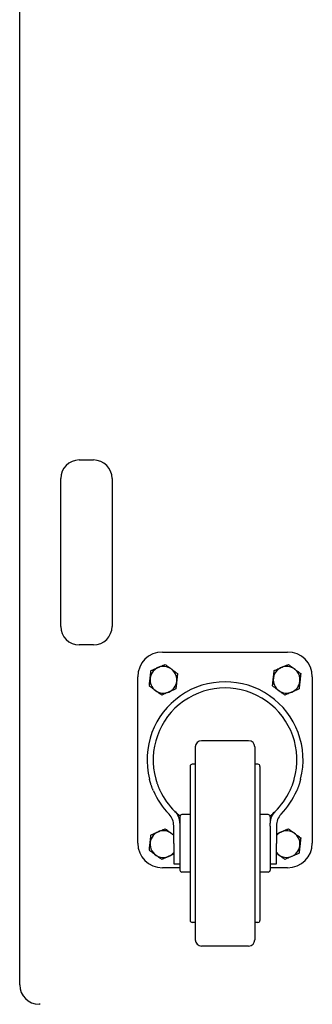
# Model space of a CAD drawing. Extents: x 22 to 3374, y -825 to 2267.
# Tile 2 of 12: x 22 to 165, y 268 to 748. Entities that reach past the tile are written whole.
import ezdxf

# ---------------------------------------------------------------- set-up
doc = ezdxf.new("R2010")
doc.units = 0
doc.layers.add('KF_SW_215E_SUSP_REAR', color=7, linetype='CONTINUOUS')

# ---------------------------------------------------------------- blocks, each defined once
blk = doc.blocks.new('KF_SW_215E_SUSP_REAR')
at = {"layer": 'KF_SW_215E_SUSP_REAR', "color": 7, "linetype": 'CONTINUOUS'}
for p, q in [((-235, -1005.5), (-235, -9.5)), ((-206, -750), (-199, -750)), ((-215, -831), (-215, -759)), ((-190, -759), (-190, -831)), ((-199, -840), (-206, -840)), ((-165.5, -843.5), (-104.5, -843.5)), ((-171.13, -853.38), (-171.11, -853.21)), ((-171.11, -853.21), (-171.1, -853.05)), ((-171.1, -853.05), (-171.08, -852.88)), ((-171.08, -852.88), (-171.06, -852.71)), ((-171.06, -852.71), (-171.04, -852.54)), ((-171.04, -852.54), (-170.71, -852.4)), ((-170.71, -852.4), (-170.4, -852.26)), ((-170.4, -852.26), (-170.09, -852.13)), ((-170.09, -852.13), (-169.8, -852)), ((-169.8, -852), (-169.51, -851.87)), ((-169.51, -851.87), (-169.22, -851.75)), ((-169.22, -851.75), (-168.95, -851.63)), ((-168.95, -851.63), (-168.67, -851.51)), ((-168.67, -851.51), (-168.4, -851.39)), ((-168.4, -851.39), (-168.13, -851.27)), ((-168.13, -851.27), (-167.87, -851.16)), ((-167.87, -851.16), (-167.6, -851.04)), ((-167.6, -851.04), (-167.33, -850.92)), ((-167.33, -850.92), (-167.07, -850.81)), ((-167.07, -850.81), (-166.8, -850.69)), ((-166.8, -850.69), (-166.53, -850.57)), ((-166.53, -850.57), (-166.25, -850.45)), ((-166.25, -850.45), (-165.97, -850.33)), ((-165.97, -850.33), (-165.69, -850.21)), ((-165.69, -850.21), (-165.4, -850.08)), ((-165.4, -850.08), (-165.1, -849.95)), ((-165.1, -849.95), (-164.8, -849.82)), ((-164.8, -849.82), (-164.48, -849.68)), ((-164.48, -849.68), (-164.16, -849.54)), ((-164.16, -849.54), (-163.87, -849.75)), ((-163.87, -849.75), (-163.6, -849.95)), ((-163.6, -849.95), (-163.33, -850.15)), ((-163.33, -850.15), (-163.07, -850.34)), ((-163.07, -850.34), (-162.82, -850.53)), ((-162.82, -850.53), (-162.57, -850.71)), ((-162.57, -850.71), (-162.32, -850.89)), ((-162.32, -850.89), (-162.08, -851.07)), ((-162.08, -851.07), (-161.84, -851.25)), ((-161.84, -851.25), (-161.61, -851.42)), ((-161.61, -851.42), (-161.37, -851.59)), ((-161.37, -851.59), (-161.14, -851.77)), ((-161.14, -851.77), (-160.91, -851.94)), ((-160.91, -851.94), (-160.67, -852.11)), ((-160.67, -852.11), (-160.44, -852.29)), ((-160.44, -852.29), (-160.2, -852.46)), ((-160.2, -852.46), (-159.96, -852.64)), ((-159.96, -852.64), (-159.71, -852.82)), ((-159.71, -852.82), (-159.46, -853)), ((-159.46, -853), (-159.21, -853.19)), ((-159.21, -853.19), (-158.95, -853.38)), ((-111.13, -853.38), (-111.11, -853.21)), ((-111.11, -853.21), (-111.1, -853.05)), ((-111.1, -853.05), (-111.08, -852.88)), ((-111.08, -852.88), (-111.06, -852.71)), ((-111.06, -852.71), (-111.04, -852.54)), ((-111.04, -852.54), (-110.71, -852.4)), ((-110.71, -852.4), (-110.4, -852.26)), ((-110.4, -852.26), (-110.09, -852.13)), ((-110.09, -852.13), (-109.8, -852)), ((-109.8, -852), (-109.51, -851.87)), ((-109.51, -851.87), (-109.22, -851.75)), ((-109.22, -851.75), (-108.95, -851.63)), ((-108.95, -851.63), (-108.67, -851.51)), ((-108.67, -851.51), (-108.4, -851.39)), ((-108.4, -851.39), (-108.13, -851.27)), ((-108.13, -851.27), (-107.87, -851.16)), ((-107.87, -851.16), (-107.6, -851.04)), ((-107.6, -851.04), (-107.33, -850.92)), ((-107.33, -850.92), (-107.07, -850.81)), ((-107.07, -850.81), (-106.8, -850.69)), ((-106.8, -850.69), (-106.53, -850.57)), ((-106.53, -850.57), (-106.25, -850.45)), ((-106.25, -850.45), (-105.97, -850.33)), ((-105.97, -850.33), (-105.69, -850.21)), ((-105.69, -850.21), (-105.4, -850.08)), ((-105.4, -850.08), (-105.1, -849.95)), ((-105.1, -849.95), (-104.8, -849.82)), ((-104.8, -849.82), (-104.48, -849.68)), ((-104.48, -849.68), (-104.16, -849.54)), ((-104.16, -849.54), (-103.87, -849.75)), ((-103.87, -849.75), (-103.6, -849.95)), ((-103.6, -849.95), (-103.33, -850.15)), ((-103.33, -850.15), (-103.07, -850.34)), ((-103.07, -850.34), (-102.82, -850.53)), ((-102.82, -850.53), (-102.57, -850.71)), ((-102.57, -850.71), (-102.32, -850.89)), ((-102.32, -850.89), (-102.08, -851.07)), ((-102.08, -851.07), (-101.84, -851.25)), ((-101.84, -851.25), (-101.61, -851.42)), ((-101.61, -851.42), (-101.37, -851.59)), ((-101.37, -851.59), (-101.14, -851.77)), ((-101.14, -851.77), (-100.91, -851.94)), ((-100.91, -851.94), (-100.67, -852.11)), ((-100.67, -852.11), (-100.44, -852.29)), ((-100.44, -852.29), (-100.2, -852.46)), ((-100.2, -852.46), (-99.96, -852.64)), ((-99.96, -852.64), (-99.71, -852.82)), ((-99.71, -852.82), (-99.46, -853)), ((-99.46, -853), (-99.21, -853.19)), ((-99.21, -853.19), (-98.95, -853.38)), ((-177.5, -936.5), (-177.5, -855.5)), ((-171.66, -858.07), (-171.64, -857.92)), ((-171.64, -857.92), (-171.63, -857.77)), ((-171.63, -857.77), (-171.61, -857.62)), ((-171.61, -857.62), (-171.59, -857.47)), ((-171.59, -857.47), (-171.58, -857.32)), ((-171.58, -857.32), (-171.56, -857.17)), ((-171.56, -857.17), (-171.54, -857.02)), ((-171.54, -857.02), (-171.53, -856.87)), ((-171.53, -856.87), (-171.51, -856.72)), ((-171.51, -856.72), (-171.49, -856.57)), ((-171.49, -856.57), (-171.48, -856.42)), ((-171.48, -856.42), (-171.46, -856.27)), ((-171.46, -856.27), (-171.44, -856.12)), ((-171.44, -856.12), (-171.43, -855.97)), ((-171.43, -855.97), (-171.41, -855.82)), ((-171.41, -855.82), (-171.39, -855.68)), ((-171.39, -855.68), (-171.38, -855.53)), ((-171.38, -855.53), (-171.36, -855.38)), ((-171.36, -855.38), (-171.34, -855.23)), ((-171.34, -855.23), (-171.32, -855.08)), ((-171.32, -855.08), (-171.31, -854.93)), ((-171.31, -854.93), (-171.29, -854.78)), ((-171.29, -854.78), (-171.27, -854.63)), ((-171.27, -854.63), (-171.26, -854.47)), ((-171.26, -854.47), (-171.24, -854.32)), ((-171.24, -854.32), (-171.22, -854.17)), ((-171.22, -854.17), (-171.2, -854.01)), ((-171.2, -854.01), (-171.19, -853.85)), ((-171.19, -853.85), (-171.17, -853.7)), ((-171.17, -853.7), (-171.15, -853.54)), ((-171.15, -853.54), (-171.13, -853.38)), ((-158.95, -853.38), (-158.68, -853.58)), ((-158.68, -853.58), (-158.41, -853.78)), ((-158.57, -858.03), (-158.59, -858.18)), ((-158.56, -857.88), (-158.57, -858.03)), ((-158.54, -857.73), (-158.56, -857.88)), ((-158.52, -857.58), (-158.54, -857.73)), ((-158.51, -857.43), (-158.52, -857.58)), ((-158.49, -857.28), (-158.51, -857.43)), ((-158.47, -857.13), (-158.49, -857.28)), ((-158.46, -856.98), (-158.47, -857.13)), ((-158.44, -856.83), (-158.46, -856.98)), ((-158.42, -856.68), (-158.44, -856.83)), ((-158.41, -856.53), (-158.42, -856.68)), ((-158.41, -853.78), (-158.12, -853.99)), ((-158.39, -856.38), (-158.41, -856.53)), ((-158.37, -856.23), (-158.39, -856.38)), ((-158.36, -856.08), (-158.37, -856.23)), ((-158.34, -855.93), (-158.36, -856.08)), ((-158.32, -855.78), (-158.34, -855.93)), ((-158.3, -855.62), (-158.32, -855.78)), ((-158.29, -855.47), (-158.3, -855.62)), ((-158.27, -855.31), (-158.29, -855.47)), ((-158.25, -855.15), (-158.27, -855.31)), ((-158.23, -854.99), (-158.25, -855.15)), ((-158.21, -854.83), (-158.23, -854.99)), ((-158.2, -854.67), (-158.21, -854.83)), ((-158.18, -854.5), (-158.2, -854.67)), ((-158.16, -854.34), (-158.18, -854.5)), ((-158.14, -854.17), (-158.16, -854.34)), ((-158.12, -853.99), (-158.14, -854.17)), ((-111.66, -858.07), (-111.64, -857.92)), ((-111.64, -857.92), (-111.63, -857.77)), ((-111.63, -857.77), (-111.61, -857.62)), ((-111.61, -857.62), (-111.59, -857.47)), ((-111.59, -857.47), (-111.58, -857.32)), ((-111.58, -857.32), (-111.56, -857.17)), ((-111.56, -857.17), (-111.54, -857.02)), ((-111.54, -857.02), (-111.53, -856.87)), ((-111.53, -856.87), (-111.51, -856.72)), ((-111.51, -856.72), (-111.49, -856.57)), ((-111.49, -856.57), (-111.48, -856.42)), ((-111.48, -856.42), (-111.46, -856.27)), ((-111.46, -856.27), (-111.44, -856.12)), ((-111.44, -856.12), (-111.43, -855.97)), ((-111.43, -855.97), (-111.41, -855.82)), ((-111.41, -855.82), (-111.39, -855.68)), ((-111.39, -855.68), (-111.38, -855.53)), ((-111.38, -855.53), (-111.36, -855.38)), ((-111.36, -855.38), (-111.34, -855.23)), ((-111.34, -855.23), (-111.32, -855.08)), ((-111.32, -855.08), (-111.31, -854.93)), ((-111.31, -854.93), (-111.29, -854.78)), ((-111.29, -854.78), (-111.27, -854.63)), ((-111.27, -854.63), (-111.26, -854.47)), ((-111.26, -854.47), (-111.24, -854.32)), ((-111.24, -854.32), (-111.22, -854.17)), ((-111.22, -854.17), (-111.2, -854.01)), ((-111.2, -854.01), (-111.19, -853.85)), ((-111.19, -853.85), (-111.17, -853.7)), ((-111.17, -853.7), (-111.15, -853.54)), ((-111.15, -853.54), (-111.13, -853.38)), ((-98.95, -853.38), (-98.68, -853.58)), ((-98.68, -853.58), (-98.41, -853.78)), ((-98.57, -858.03), (-98.59, -858.18)), ((-98.56, -857.88), (-98.57, -858.03)), ((-98.54, -857.73), (-98.56, -857.88)), ((-98.52, -857.58), (-98.54, -857.73)), ((-98.51, -857.43), (-98.52, -857.58)), ((-98.49, -857.28), (-98.51, -857.43)), ((-98.47, -857.13), (-98.49, -857.28)), ((-98.46, -856.98), (-98.47, -857.13)), ((-98.44, -856.83), (-98.46, -856.98)), ((-98.42, -856.68), (-98.44, -856.83)), ((-98.41, -856.53), (-98.42, -856.68)), ((-98.41, -853.78), (-98.12, -853.99)), ((-98.39, -856.38), (-98.41, -856.53)), ((-98.37, -856.23), (-98.39, -856.38)), ((-98.36, -856.08), (-98.37, -856.23)), ((-98.34, -855.93), (-98.36, -856.08)), ((-98.32, -855.78), (-98.34, -855.93)), ((-98.3, -855.62), (-98.32, -855.78)), ((-98.29, -855.47), (-98.3, -855.62)), ((-98.27, -855.31), (-98.29, -855.47)), ((-98.25, -855.15), (-98.27, -855.31)), ((-98.23, -854.99), (-98.25, -855.15)), ((-98.21, -854.83), (-98.23, -854.99)), ((-98.2, -854.67), (-98.21, -854.83)), ((-98.18, -854.5), (-98.2, -854.67)), ((-98.16, -854.34), (-98.18, -854.5)), ((-98.14, -854.17), (-98.16, -854.34)), ((-98.12, -853.99), (-98.14, -854.17)), ((-92.5, -855.5), (-92.5, -936.5)), ((-171.88, -860.01), (-171.86, -859.83)), ((-171.59, -860.22), (-171.88, -860.01)), ((-171.86, -859.83), (-171.84, -859.66)), ((-171.84, -859.66), (-171.82, -859.5)), ((-171.82, -859.5), (-171.8, -859.33)), ((-171.8, -859.33), (-171.79, -859.17)), ((-171.79, -859.17), (-171.77, -859.01)), ((-171.77, -859.01), (-171.75, -858.85)), ((-171.75, -858.85), (-171.73, -858.69)), ((-171.73, -858.69), (-171.71, -858.53)), ((-171.71, -858.53), (-171.7, -858.38)), ((-171.7, -858.38), (-171.68, -858.22)), ((-171.68, -858.22), (-171.66, -858.07)), ((-171.32, -860.42), (-171.59, -860.22)), ((-171.05, -860.62), (-171.32, -860.42)), ((-170.79, -860.81), (-171.05, -860.62)), ((-170.54, -861), (-170.79, -860.81)), ((-170.29, -861.18), (-170.54, -861)), ((-170.04, -861.36), (-170.29, -861.18)), ((-169.8, -861.54), (-170.04, -861.36)), ((-169.56, -861.71), (-169.8, -861.54)), ((-169.33, -861.89), (-169.56, -861.71)), ((-169.09, -862.06), (-169.33, -861.89)), ((-168.86, -862.23), (-169.09, -862.06)), ((-168.63, -862.41), (-168.86, -862.23)), ((-168.39, -862.58), (-168.63, -862.41)), ((-168.16, -862.75), (-168.39, -862.58)), ((-167.92, -862.93), (-168.16, -862.75)), ((-161.87, -862.73), (-162.13, -862.84)), ((-161.6, -862.61), (-161.87, -862.73)), ((-161.33, -862.49), (-161.6, -862.61)), ((-161.05, -862.37), (-161.33, -862.49)), ((-160.78, -862.25), (-161.05, -862.37)), ((-160.49, -862.13), (-160.78, -862.25)), ((-160.2, -862), (-160.49, -862.13)), ((-159.91, -861.87), (-160.2, -862)), ((-159.6, -861.74), (-159.91, -861.87)), ((-159.29, -861.6), (-159.6, -861.74)), ((-158.96, -861.46), (-159.29, -861.6)), ((-158.94, -861.29), (-158.96, -861.46)), ((-158.92, -861.12), (-158.94, -861.29)), ((-158.9, -860.95), (-158.92, -861.12)), ((-158.89, -860.79), (-158.9, -860.95)), ((-158.87, -860.62), (-158.89, -860.79)), ((-158.85, -860.46), (-158.87, -860.62)), ((-158.83, -860.3), (-158.85, -860.46)), ((-158.81, -860.15), (-158.83, -860.3)), ((-158.8, -859.99), (-158.81, -860.15)), ((-158.78, -859.83), (-158.8, -859.99)), ((-158.76, -859.68), (-158.78, -859.83)), ((-158.74, -859.53), (-158.76, -859.68)), ((-158.73, -859.37), (-158.74, -859.53)), ((-158.71, -859.22), (-158.73, -859.37)), ((-158.69, -859.07), (-158.71, -859.22)), ((-158.68, -858.92), (-158.69, -859.07)), ((-158.66, -858.77), (-158.68, -858.92)), ((-158.64, -858.62), (-158.66, -858.77)), ((-158.62, -858.47), (-158.64, -858.62)), ((-158.61, -858.32), (-158.62, -858.47)), ((-158.59, -858.18), (-158.61, -858.32)), ((-111.88, -860.01), (-111.86, -859.83)), ((-111.59, -860.22), (-111.88, -860.01)), ((-111.86, -859.83), (-111.84, -859.66)), ((-111.84, -859.66), (-111.82, -859.5)), ((-111.82, -859.5), (-111.8, -859.33)), ((-111.8, -859.33), (-111.79, -859.17)), ((-111.79, -859.17), (-111.77, -859.01)), ((-111.77, -859.01), (-111.75, -858.85)), ((-111.75, -858.85), (-111.73, -858.69)), ((-111.73, -858.69), (-111.71, -858.53)), ((-111.71, -858.53), (-111.7, -858.38)), ((-111.7, -858.38), (-111.68, -858.22)), ((-111.68, -858.22), (-111.66, -858.07)), ((-111.32, -860.42), (-111.59, -860.22)), ((-111.05, -860.62), (-111.32, -860.42)), ((-110.79, -860.81), (-111.05, -860.62)), ((-110.54, -861), (-110.79, -860.81)), ((-110.29, -861.18), (-110.54, -861)), ((-110.04, -861.36), (-110.29, -861.18)), ((-109.8, -861.54), (-110.04, -861.36)), ((-109.56, -861.71), (-109.8, -861.54)), ((-109.33, -861.89), (-109.56, -861.71)), ((-109.09, -862.06), (-109.33, -861.89)), ((-108.86, -862.23), (-109.09, -862.06)), ((-108.63, -862.41), (-108.86, -862.23)), ((-108.39, -862.58), (-108.63, -862.41)), ((-108.16, -862.75), (-108.39, -862.58)), ((-107.92, -862.93), (-108.16, -862.75)), ((-101.87, -862.73), (-102.13, -862.84)), ((-101.6, -862.61), (-101.87, -862.73)), ((-101.33, -862.49), (-101.6, -862.61)), ((-101.05, -862.37), (-101.33, -862.49)), ((-100.78, -862.25), (-101.05, -862.37)), ((-100.49, -862.13), (-100.78, -862.25)), ((-100.2, -862), (-100.49, -862.13)), ((-99.91, -861.87), (-100.2, -862)), ((-99.6, -861.74), (-99.91, -861.87)), ((-99.29, -861.6), (-99.6, -861.74)), ((-98.96, -861.46), (-99.29, -861.6)), ((-98.94, -861.29), (-98.96, -861.46)), ((-98.92, -861.12), (-98.94, -861.29)), ((-98.9, -860.95), (-98.92, -861.12)), ((-98.89, -860.79), (-98.9, -860.95)), ((-98.87, -860.62), (-98.89, -860.79)), ((-98.85, -860.46), (-98.87, -860.62)), ((-98.83, -860.3), (-98.85, -860.46)), ((-98.81, -860.15), (-98.83, -860.3)), ((-98.8, -859.99), (-98.81, -860.15)), ((-98.78, -859.83), (-98.8, -859.99)), ((-98.76, -859.68), (-98.78, -859.83)), ((-98.74, -859.53), (-98.76, -859.68)), ((-98.73, -859.37), (-98.74, -859.53)), ((-98.71, -859.22), (-98.73, -859.37)), ((-98.69, -859.07), (-98.71, -859.22)), ((-98.68, -858.92), (-98.69, -859.07)), ((-98.66, -858.77), (-98.68, -858.92)), ((-98.64, -858.62), (-98.66, -858.77)), ((-98.62, -858.47), (-98.64, -858.62)), ((-98.61, -858.32), (-98.62, -858.47)), ((-98.59, -858.18), (-98.61, -858.32)), ((-167.68, -863.11), (-167.92, -862.93)), ((-167.43, -863.29), (-167.68, -863.11)), ((-167.18, -863.47), (-167.43, -863.29)), ((-166.93, -863.66), (-167.18, -863.47)), ((-166.67, -863.85), (-166.93, -863.66)), ((-166.4, -864.05), (-166.67, -863.85)), ((-166.13, -864.25), (-166.4, -864.05)), ((-165.84, -864.46), (-166.13, -864.25)), ((-165.52, -864.32), (-165.84, -864.46)), ((-165.2, -864.18), (-165.52, -864.32)), ((-164.9, -864.05), (-165.2, -864.18)), ((-164.6, -863.92), (-164.9, -864.05)), ((-164.31, -863.79), (-164.6, -863.92)), ((-164.03, -863.67), (-164.31, -863.79)), ((-163.75, -863.55), (-164.03, -863.67)), ((-163.47, -863.43), (-163.75, -863.55)), ((-163.2, -863.31), (-163.47, -863.43)), ((-162.93, -863.19), (-163.2, -863.31)), ((-162.67, -863.08), (-162.93, -863.19)), ((-162.4, -862.96), (-162.67, -863.08)), ((-162.13, -862.84), (-162.4, -862.96)), ((-107.68, -863.11), (-107.92, -862.93)), ((-107.43, -863.29), (-107.68, -863.11)), ((-107.18, -863.47), (-107.43, -863.29)), ((-106.93, -863.66), (-107.18, -863.47)), ((-106.67, -863.85), (-106.93, -863.66)), ((-106.4, -864.05), (-106.67, -863.85)), ((-106.13, -864.25), (-106.4, -864.05)), ((-105.84, -864.46), (-106.13, -864.25)), ((-105.52, -864.32), (-105.84, -864.46)), ((-105.2, -864.18), (-105.52, -864.32)), ((-104.9, -864.05), (-105.2, -864.18)), ((-104.6, -863.92), (-104.9, -864.05)), ((-104.31, -863.79), (-104.6, -863.92)), ((-104.03, -863.67), (-104.31, -863.79)), ((-103.75, -863.55), (-104.03, -863.67)), ((-103.47, -863.43), (-103.75, -863.55)), ((-103.2, -863.31), (-103.47, -863.43)), ((-102.93, -863.19), (-103.2, -863.31)), ((-102.67, -863.08), (-102.93, -863.19)), ((-102.4, -862.96), (-102.67, -863.08)), ((-102.13, -862.84), (-102.4, -862.96)), ((-123.5, -886.65), (-146.5, -886.65)), ((-149.5, -889.65), (-149.5, -929.2)), ((-120.5, -889.65), (-120.5, -929.2)), ((-152, -899.15), (-152, -973.68)), ((-149.5, -898.15), (-151, -898.15)), ((-119, -898.15), (-120.5, -898.15)), ((-118, -899.15), (-118, -973.68)), ((-171.78, -905.55), (-171.83, -905.37)), ((-171.73, -905.75), (-171.78, -905.55)), ((-171.67, -905.95), (-171.73, -905.75)), ((-171.62, -906.16), (-171.67, -905.95)), ((-168.72, -905.37), (-168.67, -905.55)), ((-168.67, -905.55), (-168.61, -905.75)), ((-168.61, -905.75), (-168.55, -905.95)), ((-168.55, -905.95), (-168.49, -906.16)), ((-101.51, -906.16), (-101.45, -905.95)), ((-101.45, -905.95), (-101.39, -905.75)), ((-101.39, -905.75), (-101.33, -905.55)), ((-101.33, -905.55), (-101.28, -905.37)), ((-98.33, -905.95), (-98.38, -906.16)), ((-98.27, -905.75), (-98.33, -905.95)), ((-98.22, -905.55), (-98.27, -905.75)), ((-98.17, -905.37), (-98.22, -905.55)), ((-171.56, -906.37), (-171.62, -906.16)), ((-171.49, -906.59), (-171.56, -906.37)), ((-171.43, -906.82), (-171.49, -906.59)), ((-171.36, -907.05), (-171.43, -906.82)), ((-171.29, -907.28), (-171.36, -907.05)), ((-171.21, -907.52), (-171.29, -907.28)), ((-171.13, -907.77), (-171.21, -907.52)), ((-171.05, -908.01), (-171.13, -907.77)), ((-170.97, -908.26), (-171.05, -908.01)), ((-170.88, -908.51), (-170.97, -908.26)), ((-170.79, -908.76), (-170.88, -908.51)), ((-170.7, -909.02), (-170.79, -908.76)), ((-170.61, -909.27), (-170.7, -909.02)), ((-170.51, -909.53), (-170.61, -909.27)), ((-170.41, -909.78), (-170.51, -909.53)), ((-170.31, -910.03), (-170.41, -909.78)), ((-170.21, -910.28), (-170.31, -910.03)), ((-170.11, -910.53), (-170.21, -910.28)), ((-170.01, -910.78), (-170.11, -910.53)), ((-168.49, -906.16), (-168.43, -906.38)), ((-168.43, -906.38), (-168.36, -906.6)), ((-168.36, -906.6), (-168.28, -906.83)), ((-168.28, -906.83), (-168.21, -907.06)), ((-168.21, -907.06), (-168.13, -907.29)), ((-168.13, -907.29), (-168.05, -907.53)), ((-168.05, -907.53), (-167.96, -907.78)), ((-167.96, -907.78), (-167.87, -908.02)), ((-167.87, -908.02), (-167.78, -908.27)), ((-167.78, -908.27), (-167.68, -908.52)), ((-167.68, -908.52), (-167.59, -908.77)), ((-167.59, -908.77), (-167.49, -909.03)), ((-167.49, -909.03), (-167.38, -909.28)), ((-167.38, -909.28), (-167.28, -909.53)), ((-167.28, -909.53), (-167.17, -909.79)), ((-167.17, -909.79), (-167.06, -910.04)), ((-167.06, -910.04), (-166.95, -910.29)), ((-166.95, -910.29), (-166.84, -910.54)), ((-166.84, -910.54), (-166.73, -910.78)), ((-103.27, -910.78), (-103.16, -910.54)), ((-103.16, -910.54), (-103.05, -910.29)), ((-103.05, -910.29), (-102.94, -910.04)), ((-102.94, -910.04), (-102.83, -909.79)), ((-102.83, -909.79), (-102.72, -909.53)), ((-102.72, -909.53), (-102.62, -909.28)), ((-102.62, -909.28), (-102.51, -909.03)), ((-102.51, -909.03), (-102.41, -908.77)), ((-102.41, -908.77), (-102.32, -908.52)), ((-102.32, -908.52), (-102.22, -908.27)), ((-102.22, -908.27), (-102.13, -908.02)), ((-102.13, -908.02), (-102.04, -907.78)), ((-102.04, -907.78), (-101.95, -907.53)), ((-101.95, -907.53), (-101.87, -907.29)), ((-101.87, -907.29), (-101.79, -907.06)), ((-101.79, -907.06), (-101.72, -906.83)), ((-101.72, -906.83), (-101.64, -906.6)), ((-101.64, -906.6), (-101.57, -906.38)), ((-101.57, -906.38), (-101.51, -906.16)), ((-99.89, -910.53), (-99.99, -910.78)), ((-99.79, -910.28), (-99.89, -910.53)), ((-99.69, -910.03), (-99.79, -910.28)), ((-99.59, -909.78), (-99.69, -910.03)), ((-99.49, -909.53), (-99.59, -909.78)), ((-99.39, -909.27), (-99.49, -909.53)), ((-99.3, -909.02), (-99.39, -909.27)), ((-99.21, -908.76), (-99.3, -909.02)), ((-99.12, -908.51), (-99.21, -908.76)), ((-99.03, -908.26), (-99.12, -908.51)), ((-98.95, -908.01), (-99.03, -908.26)), ((-98.87, -907.77), (-98.95, -908.01)), ((-98.79, -907.52), (-98.87, -907.77)), ((-98.71, -907.28), (-98.79, -907.52)), ((-98.64, -907.05), (-98.71, -907.28)), ((-98.57, -906.82), (-98.64, -907.05)), ((-98.51, -906.59), (-98.57, -906.82)), ((-98.44, -906.37), (-98.51, -906.59)), ((-98.38, -906.16), (-98.44, -906.37)), ((-169.9, -911.02), (-170.01, -910.78)), ((-166.73, -910.78), (-166.61, -911.02)), ((-103.39, -911.02), (-103.27, -910.78)), ((-99.99, -910.78), (-100.1, -911.02)), ((-157, -923.65), (-157, -926.81)), ((-152, -922.65), (-156, -922.65)), ((-114, -922.65), (-118, -922.65)), ((-113, -923.65), (-113, -926.81)), ((-165.1, -929.95), (-164.8, -929.82)), ((-164.8, -929.82), (-164.48, -929.68)), ((-164.48, -929.68), (-164.16, -929.54)), ((-164.16, -929.54), (-163.96, -929.69)), ((-163.96, -929.69), (-163.76, -929.83)), ((-163.76, -929.83), (-163.57, -929.97)), ((-160, -936.65), (-160, -928.05)), ((-157, -926.81), (-157, -928.35)), ((-157, -928.35), (-157, -949.49)), ((-149.5, -929.2), (-149.5, -983.65)), ((-120.5, -929.2), (-120.5, -983.65)), ((-113, -928.35), (-113, -926.81)), ((-113, -928.35), (-113, -949.49)), ((-110, -928.05), (-110, -936.65)), ((-105.24, -930.01), (-104.98, -929.9)), ((-104.98, -929.9), (-104.71, -929.78)), ((-104.71, -929.78), (-104.44, -929.66)), ((-104.44, -929.66), (-104.16, -929.54)), ((-104.16, -929.54), (-103.87, -929.75)), ((-103.87, -929.75), (-103.6, -929.95)), ((-171.29, -934.78), (-171.27, -934.63)), ((-171.27, -934.63), (-171.26, -934.47)), ((-171.26, -934.47), (-171.24, -934.32)), ((-171.24, -934.32), (-171.22, -934.17)), ((-171.22, -934.17), (-171.2, -934.01)), ((-171.2, -934.01), (-171.19, -933.85)), ((-171.19, -933.85), (-171.17, -933.7)), ((-171.17, -933.7), (-171.15, -933.54)), ((-171.15, -933.54), (-171.13, -933.38)), ((-171.13, -933.38), (-171.11, -933.21)), ((-171.11, -933.21), (-171.1, -933.05)), ((-171.1, -933.05), (-171.08, -932.88)), ((-171.08, -932.88), (-171.06, -932.71)), ((-171.06, -932.71), (-171.04, -932.54)), ((-171.04, -932.54), (-170.71, -932.4)), ((-170.71, -932.4), (-170.4, -932.26)), ((-170.4, -932.26), (-170.09, -932.13)), ((-170.09, -932.13), (-169.8, -932)), ((-169.8, -932), (-169.51, -931.87)), ((-169.51, -931.87), (-169.22, -931.75)), ((-169.22, -931.75), (-168.95, -931.63)), ((-168.95, -931.63), (-168.67, -931.51)), ((-168.67, -931.51), (-168.4, -931.39)), ((-168.4, -931.39), (-168.13, -931.27)), ((-168.13, -931.27), (-167.87, -931.16)), ((-167.87, -931.16), (-167.6, -931.04)), ((-167.6, -931.04), (-167.33, -930.92)), ((-167.33, -930.92), (-167.07, -930.81)), ((-167.07, -930.81), (-166.8, -930.69)), ((-166.8, -930.69), (-166.53, -930.57)), ((-166.53, -930.57), (-166.25, -930.45)), ((-166.25, -930.45), (-165.97, -930.33)), ((-165.97, -930.33), (-165.69, -930.21)), ((-165.69, -930.21), (-165.4, -930.08)), ((-165.4, -930.08), (-165.1, -929.95)), ((-163.57, -929.97), (-163.38, -930.11)), ((-163.38, -930.11), (-163.2, -930.25)), ((-163.2, -930.25), (-163.02, -930.38)), ((-163.02, -930.38), (-162.84, -930.51)), ((-162.84, -930.51), (-162.66, -930.64)), ((-162.66, -930.64), (-162.49, -930.77)), ((-162.49, -930.77), (-162.32, -930.9)), ((-162.32, -930.9), (-162.15, -931.02)), ((-162.15, -931.02), (-161.98, -931.14)), ((-161.98, -931.14), (-161.82, -931.27)), ((-161.82, -931.27), (-161.65, -931.39)), ((-161.65, -931.39), (-161.49, -931.51)), ((-161.49, -931.51), (-161.32, -931.63)), ((-161.32, -931.63), (-161.16, -931.75)), ((-161.16, -931.75), (-161, -931.87)), ((-161, -931.87), (-160.83, -931.99)), ((-160.83, -931.99), (-160.67, -932.12)), ((-160.67, -932.12), (-160.5, -932.24)), ((-160.5, -932.24), (-160.34, -932.36)), ((-160.34, -932.36), (-160.17, -932.48)), ((-160.17, -932.48), (-160, -932.61)), ((-110, -932.09), (-109.75, -931.98)), ((-109.75, -931.98), (-109.5, -931.87)), ((-109.5, -931.87), (-109.25, -931.76)), ((-109.25, -931.76), (-109.01, -931.66)), ((-109.01, -931.66), (-108.77, -931.55)), ((-108.77, -931.55), (-108.54, -931.45)), ((-108.54, -931.45), (-108.31, -931.35)), ((-108.31, -931.35), (-108.08, -931.25)), ((-108.08, -931.25), (-107.85, -931.15)), ((-107.85, -931.15), (-107.62, -931.05)), ((-107.62, -931.05), (-107.39, -930.95)), ((-107.39, -930.95), (-107.16, -930.85)), ((-107.16, -930.85), (-106.93, -930.75)), ((-106.93, -930.75), (-106.69, -930.64)), ((-106.69, -930.64), (-106.46, -930.54)), ((-106.46, -930.54), (-106.22, -930.44)), ((-106.22, -930.44), (-105.98, -930.33)), ((-105.98, -930.33), (-105.74, -930.23)), ((-105.74, -930.23), (-105.49, -930.12)), ((-105.49, -930.12), (-105.24, -930.01)), ((-103.6, -929.95), (-103.33, -930.15)), ((-103.33, -930.15), (-103.07, -930.34)), ((-103.07, -930.34), (-102.82, -930.53)), ((-102.82, -930.53), (-102.57, -930.71)), ((-102.57, -930.71), (-102.32, -930.89)), ((-102.32, -930.89), (-102.08, -931.07)), ((-102.08, -931.07), (-101.84, -931.25)), ((-101.84, -931.25), (-101.61, -931.42)), ((-101.61, -931.42), (-101.37, -931.59)), ((-101.37, -931.59), (-101.14, -931.77)), ((-101.14, -931.77), (-100.91, -931.94)), ((-100.91, -931.94), (-100.67, -932.11)), ((-100.67, -932.11), (-100.44, -932.29)), ((-100.44, -932.29), (-100.2, -932.46)), ((-100.2, -932.46), (-99.96, -932.64)), ((-99.96, -932.64), (-99.71, -932.82)), ((-99.71, -932.82), (-99.46, -933)), ((-99.46, -933), (-99.21, -933.19)), ((-99.21, -933.19), (-98.95, -933.38)), ((-98.95, -933.38), (-98.68, -933.58)), ((-98.68, -933.58), (-98.41, -933.78)), ((-98.41, -933.78), (-98.12, -933.99)), ((-98.2, -934.67), (-98.21, -934.83)), ((-98.18, -934.5), (-98.2, -934.67)), ((-98.16, -934.34), (-98.18, -934.5)), ((-98.14, -934.17), (-98.16, -934.34)), ((-98.12, -933.99), (-98.14, -934.17)), ((-171.84, -939.66), (-171.82, -939.5)), ((-171.82, -939.5), (-171.8, -939.33)), ((-171.8, -939.33), (-171.79, -939.17)), ((-171.79, -939.17), (-171.77, -939.01)), ((-171.77, -939.01), (-171.75, -938.85)), ((-171.75, -938.85), (-171.73, -938.69)), ((-171.73, -938.69), (-171.71, -938.53)), ((-171.71, -938.53), (-171.7, -938.38)), ((-171.7, -938.38), (-171.68, -938.22)), ((-171.68, -938.22), (-171.66, -938.07)), ((-171.66, -938.07), (-171.64, -937.92)), ((-171.64, -937.92), (-171.63, -937.77)), ((-171.63, -937.77), (-171.61, -937.62)), ((-171.61, -937.62), (-171.59, -937.47)), ((-171.59, -937.47), (-171.58, -937.32)), ((-171.58, -937.32), (-171.56, -937.17)), ((-171.56, -937.17), (-171.54, -937.02)), ((-171.54, -937.02), (-171.53, -936.87)), ((-171.53, -936.87), (-171.51, -936.72)), ((-171.51, -936.72), (-171.49, -936.57)), ((-171.49, -936.57), (-171.48, -936.42)), ((-171.48, -936.42), (-171.46, -936.27)), ((-171.46, -936.27), (-171.44, -936.12)), ((-171.44, -936.12), (-171.43, -935.97)), ((-171.43, -935.97), (-171.41, -935.82)), ((-171.41, -935.82), (-171.39, -935.68)), ((-171.39, -935.68), (-171.38, -935.53)), ((-171.38, -935.53), (-171.36, -935.38)), ((-171.36, -935.38), (-171.34, -935.23)), ((-171.34, -935.23), (-171.32, -935.08)), ((-171.32, -935.08), (-171.31, -934.93)), ((-171.31, -934.93), (-171.29, -934.78)), ((-160, -936.65), (-160, -946.65)), ((-110, -946.65), (-110, -936.65)), ((-98.74, -939.53), (-98.76, -939.68)), ((-98.73, -939.37), (-98.74, -939.53)), ((-98.71, -939.22), (-98.73, -939.37)), ((-98.69, -939.07), (-98.71, -939.22)), ((-98.68, -938.92), (-98.69, -939.07)), ((-98.66, -938.77), (-98.68, -938.92)), ((-98.64, -938.62), (-98.66, -938.77)), ((-98.62, -938.47), (-98.64, -938.62)), ((-98.61, -938.32), (-98.62, -938.47)), ((-98.59, -938.18), (-98.61, -938.32)), ((-98.57, -938.03), (-98.59, -938.18)), ((-98.56, -937.88), (-98.57, -938.03)), ((-98.54, -937.73), (-98.56, -937.88)), ((-98.52, -937.58), (-98.54, -937.73)), ((-98.51, -937.43), (-98.52, -937.58)), ((-98.49, -937.28), (-98.51, -937.43)), ((-98.47, -937.13), (-98.49, -937.28)), ((-98.46, -936.98), (-98.47, -937.13)), ((-98.44, -936.83), (-98.46, -936.98)), ((-98.42, -936.68), (-98.44, -936.83)), ((-98.41, -936.53), (-98.42, -936.68)), ((-98.39, -936.38), (-98.41, -936.53)), ((-98.37, -936.23), (-98.39, -936.38)), ((-98.36, -936.08), (-98.37, -936.23)), ((-98.34, -935.93), (-98.36, -936.08)), ((-98.32, -935.78), (-98.34, -935.93)), ((-98.3, -935.62), (-98.32, -935.78)), ((-98.29, -935.47), (-98.3, -935.62)), ((-98.27, -935.31), (-98.29, -935.47)), ((-98.25, -935.15), (-98.27, -935.31)), ((-98.23, -934.99), (-98.25, -935.15)), ((-98.21, -934.83), (-98.23, -934.99)), ((-171.88, -940.01), (-171.86, -939.83)), ((-171.59, -940.22), (-171.88, -940.01)), ((-171.86, -939.83), (-171.84, -939.66)), ((-171.32, -940.42), (-171.59, -940.22)), ((-171.05, -940.62), (-171.32, -940.42)), ((-170.79, -940.81), (-171.05, -940.62)), ((-170.54, -941), (-170.79, -940.81)), ((-170.29, -941.18), (-170.54, -941)), ((-170.04, -941.36), (-170.29, -941.18)), ((-169.8, -941.54), (-170.04, -941.36)), ((-169.56, -941.71), (-169.8, -941.54)), ((-169.33, -941.89), (-169.56, -941.71)), ((-169.09, -942.06), (-169.33, -941.89)), ((-168.86, -942.23), (-169.09, -942.06)), ((-168.63, -942.41), (-168.86, -942.23)), ((-168.39, -942.58), (-168.63, -942.41)), ((-168.16, -942.75), (-168.39, -942.58)), ((-167.92, -942.93), (-168.16, -942.75)), ((-167.68, -943.11), (-167.92, -942.93)), ((-167.43, -943.29), (-167.68, -943.11)), ((-167.18, -943.47), (-167.43, -943.29)), ((-166.93, -943.66), (-167.18, -943.47)), ((-166.67, -943.85), (-166.93, -943.66)), ((-166.4, -944.05), (-166.67, -943.85)), ((-166.13, -944.25), (-166.4, -944.05)), ((-165.84, -944.46), (-166.13, -944.25)), ((-165.29, -944.22), (-165.56, -944.34)), ((-165.02, -944.1), (-165.29, -944.22)), ((-164.76, -943.99), (-165.02, -944.1)), ((-164.51, -943.88), (-164.76, -943.99)), ((-164.26, -943.77), (-164.51, -943.88)), ((-164.02, -943.67), (-164.26, -943.77)), ((-163.78, -943.56), (-164.02, -943.67)), ((-163.54, -943.46), (-163.78, -943.56)), ((-163.31, -943.36), (-163.54, -943.46)), ((-163.07, -943.25), (-163.31, -943.36)), ((-162.84, -943.15), (-163.07, -943.25)), ((-162.61, -943.05), (-162.84, -943.15)), ((-162.38, -942.95), (-162.61, -943.05)), ((-162.15, -942.85), (-162.38, -942.95)), ((-161.92, -942.75), (-162.15, -942.85)), ((-161.69, -942.65), (-161.92, -942.75)), ((-161.46, -942.55), (-161.69, -942.65)), ((-161.23, -942.45), (-161.46, -942.55)), ((-160.99, -942.34), (-161.23, -942.45)), ((-160.75, -942.24), (-160.99, -942.34)), ((-160.5, -942.13), (-160.75, -942.24)), ((-160.25, -942.02), (-160.5, -942.13)), ((-160, -941.91), (-160.25, -942.02)), ((-109.83, -941.52), (-110, -941.39)), ((-109.66, -941.64), (-109.83, -941.52)), ((-109.5, -941.76), (-109.66, -941.64)), ((-109.33, -941.88), (-109.5, -941.76)), ((-109.17, -942.01), (-109.33, -941.88)), ((-109, -942.13), (-109.17, -942.01)), ((-108.84, -942.25), (-109, -942.13)), ((-108.68, -942.37), (-108.84, -942.25)), ((-108.51, -942.49), (-108.68, -942.37)), ((-108.35, -942.61), (-108.51, -942.49)), ((-108.18, -942.73), (-108.35, -942.61)), ((-108.02, -942.86), (-108.18, -942.73)), ((-107.85, -942.98), (-108.02, -942.86)), ((-107.68, -943.1), (-107.85, -942.98)), ((-107.51, -943.23), (-107.68, -943.1)), ((-107.34, -943.36), (-107.51, -943.23)), ((-107.16, -943.49), (-107.34, -943.36)), ((-106.98, -943.62), (-107.16, -943.49)), ((-106.8, -943.75), (-106.98, -943.62)), ((-106.62, -943.89), (-106.8, -943.75)), ((-106.43, -944.03), (-106.62, -943.89)), ((-106.24, -944.17), (-106.43, -944.03)), ((-106.04, -944.31), (-106.24, -944.17)), ((-105.84, -944.46), (-106.04, -944.31)), ((-105.52, -944.32), (-105.84, -944.46)), ((-105.2, -944.18), (-105.52, -944.32)), ((-104.9, -944.05), (-105.2, -944.18)), ((-104.6, -943.92), (-104.9, -944.05)), ((-104.31, -943.79), (-104.6, -943.92)), ((-104.03, -943.67), (-104.31, -943.79)), ((-103.75, -943.55), (-104.03, -943.67)), ((-103.47, -943.43), (-103.75, -943.55)), ((-103.2, -943.31), (-103.47, -943.43)), ((-102.93, -943.19), (-103.2, -943.31)), ((-102.67, -943.08), (-102.93, -943.19)), ((-102.4, -942.96), (-102.67, -943.08)), ((-102.13, -942.84), (-102.4, -942.96)), ((-101.87, -942.73), (-102.13, -942.84)), ((-101.6, -942.61), (-101.87, -942.73)), ((-101.33, -942.49), (-101.6, -942.61)), ((-101.05, -942.37), (-101.33, -942.49)), ((-100.78, -942.25), (-101.05, -942.37)), ((-100.49, -942.13), (-100.78, -942.25)), ((-100.2, -942), (-100.49, -942.13)), ((-99.91, -941.87), (-100.2, -942)), ((-99.6, -941.74), (-99.91, -941.87)), ((-99.29, -941.6), (-99.6, -941.74)), ((-98.96, -941.46), (-99.29, -941.6)), ((-98.94, -941.29), (-98.96, -941.46)), ((-98.92, -941.12), (-98.94, -941.29)), ((-98.9, -940.95), (-98.92, -941.12)), ((-98.89, -940.79), (-98.9, -940.95)), ((-98.87, -940.62), (-98.89, -940.79)), ((-98.85, -940.46), (-98.87, -940.62)), ((-98.83, -940.3), (-98.85, -940.46)), ((-98.81, -940.15), (-98.83, -940.3)), ((-98.8, -939.99), (-98.81, -940.15)), ((-98.78, -939.83), (-98.8, -939.99)), ((-98.76, -939.68), (-98.78, -939.83)), ((-165.56, -944.34), (-165.84, -944.46)), ((-157, -948.5), (-165.5, -948.5)), ((-160, -946.65), (-157, -946.65)), ((-113, -946.65), (-110, -946.65)), ((-104.5, -948.5), (-113, -948.5)), ((-157, -949.49), (-157, -949.65)), ((-152, -950.65), (-156, -950.65)), ((-114, -950.65), (-118, -950.65)), ((-113, -949.49), (-113, -949.65)), ((-152, -973.68), (-152, -974.15)), ((-149.5, -975.15), (-151, -975.15)), ((-119, -975.15), (-120.5, -975.15)), ((-118, -973.68), (-118, -974.15)), ((-123.5, -986.65), (-146.5, -986.65)), ((-225, -1015), (-225.5, -1015))]:
    blk.add_line(p, q, dxfattribs=at)
for centre, radius, start, end in [((-206, -759), 9, 90, 180), ((-199, -759), 9, 0, 90), ((-206, -831), 9, 180, 270), ((-199, -831), 9, 270, 0), ((-165.5, -855.5), 12, 90, 180), ((-104.5, -855.5), 12, 0, 90), ((-165, -857), 6.5, 353.5726, 173.5726), ((-105, -857), 6.5, 353.5726, 173.5726), ((-135, -896), 38, 345.7309, 194.2691), ((-165, -857), 6.5, 173.5726, 353.5726), ((-105, -857), 6.5, 173.5726, 353.5726), ((-135, -896), 35, 344.4784, 195.5216), ((-146.5, -889.65), 3, 90, 180), ((-123.5, -889.65), 3, 0, 90), ((-151, -899.15), 1, 90, 180), ((-119, -899.15), 1, 0, 90), ((-135, -896), 38, 203.2872, 224.1605), ((-135, -896), 35, 205.4185, 225.7593), ((-135, -896), 35, 314.2407, 334.5815), ((-135, -896), 38, 315.8395, 336.7128), ((-168, -928.05), 8, 0, 44.1605), ((-165, -926.81), 8, 0, 45.7593), ((-135, -896), 35, 225.7593, 231.2072), ((-156, -923.65), 1, 90, 180), ((-114, -923.65), 1, 0, 90), ((-135, -896), 35, 308.7928, 314.2407), ((-105, -926.81), 8, 134.2407, 180), ((-102, -928.05), 8, 135.8395, 180), ((-165, -937), 6.5, 39.7151, 173.5726), ((-105, -937), 6.5, 353.5726, 140.2849), ((-165.5, -936.5), 12, 180, 270), ((-165, -937), 6.5, 173.5726, 320.2849), ((-105, -937), 6.5, 219.7151, 353.5726), ((-104.5, -936.5), 12, 270, 0), ((-156, -949.65), 1, 180, 270), ((-114, -949.65), 1, 270, 0), ((-151, -974.15), 1, 180, 270), ((-119, -974.15), 1, 270, 0), ((-146.5, -983.65), 3, 180, 270), ((-123.5, -983.65), 3, 270, 0), ((-225.5, -1005.5), 9.5, 180, 270)]:
    blk.add_arc(centre, radius, start, end, dxfattribs=at)

msp = doc.modelspace()

# ---------------------------------------------------------------- block references
at = {"layer": 'KF_SW_215E_SUSP_REAR'}
msp.add_blockref('KF_SW_215E_SUSP_REAR', (257.29, 1283.41), dxfattribs=at)

doc.saveas('drawing.dxf')
